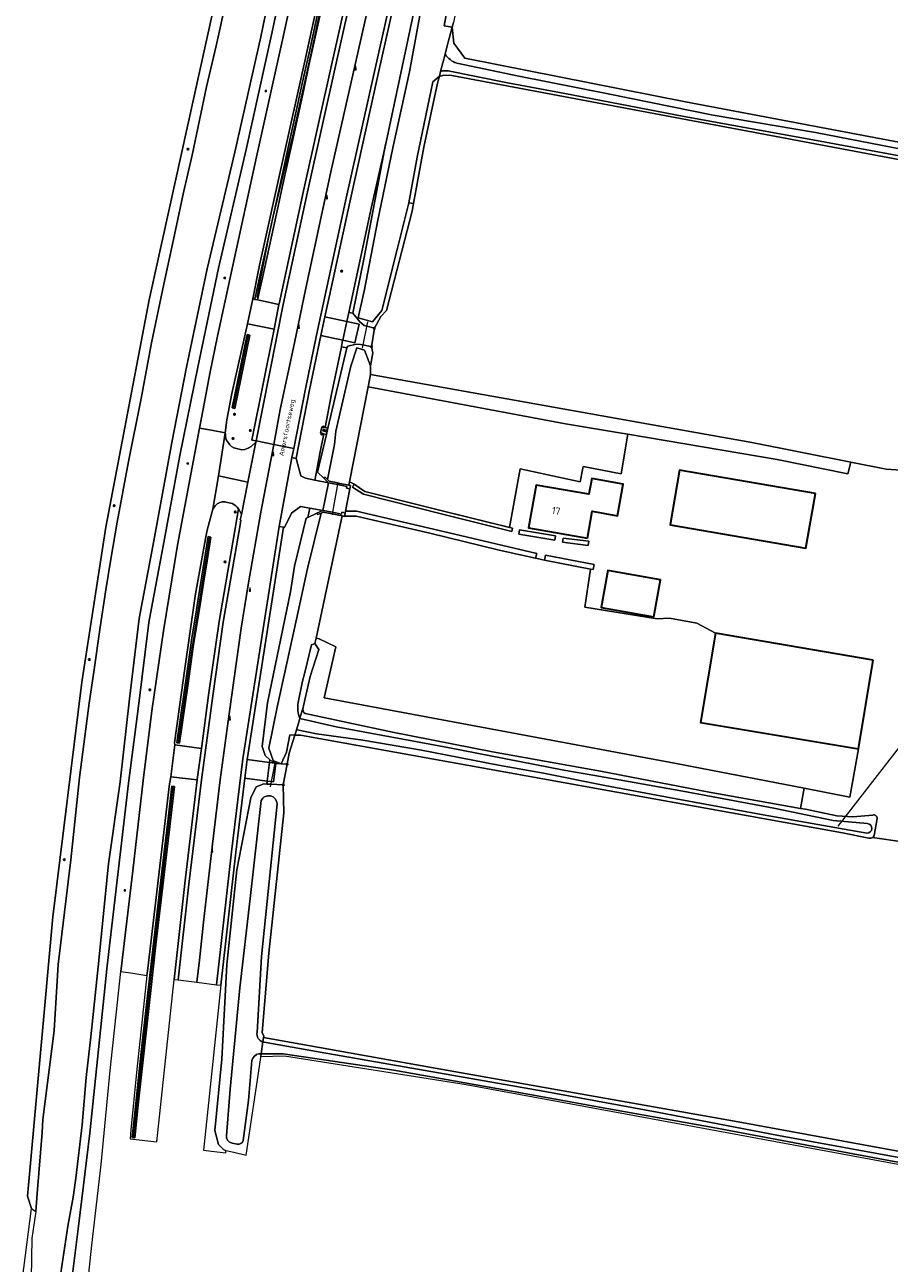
# Model space of a CAD drawing. Header units: metres. Extents: x 149984 to 156489, y 469398 to 478068.
# Tile 61 of 256: x 153602 to 153763, y 469981 to 470213. Entities that reach past the tile are written whole.
import ezdxf
from ezdxf.enums import TextEntityAlignment as Align

# ---------------------------------------------------------------- set-up
doc = ezdxf.new("R2010")
doc.units = ezdxf.units.M
doc.header["$LTSCALE"] = 0.75
for name, color, linetype, lineweight in [('B-WE-GK-BESCHOEIING-G', 252, 'GK-BESCHOEIING-SO', 18), ('B-WE-GR-BOUWLAND-GV', 252, 'Continuous', 13), ('B-WE-GR-GRAS-GV', 252, 'Continuous', 13), ('B-WE-GR-GROENVOORZIENING-GV', 252, 'Continuous', 18), ('B-WE-GR-HAAG-G', 252, 'GR-HAAG1-SO', 13), ('B-WE-GR-HAAG-GV', 252, 'Continuous', 13), ('B-WE-GR-HOUTWAL-GV', 252, 'Continuous', 13), ('B-WE-IE-MEUBILAIR-S', 252, 'Continuous', 25), ('B-WE-IE-MEUBILAIR_WEGMEUBILAIR-S', 252, 'Continuous', 25), ('B-WE-IE-TERREINAFSCHEIDING_KUNSTMATIG_MUUR-GV', 252, 'Continuous', 18), ('B-WE-KW-KUNSTWERK_DUIKER-G', 6, 'Continuous', 18), ('B-WE-OG-BEBOUWING-GV', 6, 'Continuous', 35), ('B-WE-OG-BEBOUWING-T18', 1, 'Continuous', 18), ('B-WE-OG-TERREIN_ERF-GV', 252, 'Continuous', 18), ('B-WE-OG-TERREIN_OEVER-GV', 252, 'Continuous', 18), ('B-WE-OG-TOPOGRAFIE-T18', 7, 'Continuous', 18), ('B-WE-OG-WATER-GV', 252, 'Continuous', 18), ('B-WE-OG-WATER_SLOOT-GV', 252, 'Continuous', 18), ('B-WE-VH-GESLOTENVERHARDING-GV', 252, 'Continuous', 18), ('B-WE-VH-HALFVERHARDING-GV', 252, 'Continuous', 18), ('B-WE-VH-OPENVERHARDING-GV', 252, 'Continuous', 18)]:
    doc.layers.add(name, color=color, linetype=linetype, lineweight=lineweight)
doc.styles.add('NLCS-ISO', font='NLCS-ISO.ttf')
doc.styles.add('NLCS-ISO-M500-T18', font='NLCS-ISO.ttf', dxfattribs={"height": 0.9})
doc.styles.add('NLCS-ISO-M750-T18', font='NLCS-ISO.ttf', dxfattribs={"height": 1.35})
doc.linetypes.add('GK-BESCHOEIING-SO', pattern='A,18,-3,[1,NLCS.SHX,S=0.6,R=0,X=0,Y=0],-3', length=24)
doc.linetypes.add('GR-HAAG1-SO', pattern='A,6,[176,NLCS.SHX,S=0.125,R=0,X=0,Y=0],-2', length=8)

# ---------------------------------------------------------------- blocks, each defined once
blk = doc.blocks.new('SIE-MEUBILAIR_BORD_VERKEER-SO')
blk.add_lwpolyline([(-0.5625, -0.5625), (0.5625, -0.5625), (0.5625, 0.5625), (-0.5625, 0.5625)], close=True)
at = {"style": 'NLCS-ISO'}
blk.add_text('vb', height=0.75, dxfattribs=at).set_placement((0, 0), align=Align.MIDDLE_CENTER)
blk = doc.blocks.new('SIE-MEUBILAIR_BORD_LOCATIEPAAL-SO')
blk.add_lwpolyline([(-0.7, -0.7), (0.7, -0.7), (0.7, 0.7), (-0.7, 0.7)], close=True)
at = {"style": 'NLCS-ISO'}
blk.add_text('lp', height=0.75, dxfattribs=at).set_placement((0, 0.1), align=Align.MIDDLE_CENTER)
blk = doc.blocks.new('SIE-MEUBILAIR_PAAL_LICHTMAST-SO')
for points in [[(-0.6, 0), (-1, 0)], [(-0.7, 0.7), (-0.4, 0.4)], [(0, 1), (0, 0.6)], [(0.4, 0.4), (0.7, 0.7)], [(1, 0), (0.6, 0)], [(-0.7, -0.7), (-0.4, -0.4)], [(0, -0.6), (0, -1)], [(0.4, -0.4), (0.7, -0.7)]]:
    blk.add_lwpolyline(points)
blk.add_circle((0, 0), 0.5)
blk = doc.blocks.new('SIE-MEUBILAIR_PAAL-SO')
blk.add_circle((0, 0), 0.75)
blk = doc.blocks.new('SIE-MEUBILAIR_PAAL_VERKEERSBORD-SO')
blk.add_circle((0, 0), 0.75)
at = {"style": 'NLCS-ISO'}
blk.add_text('vb', height=0.75, dxfattribs=at).set_placement((0, 0.1), align=Align.MIDDLE_CENTER)
blk = doc.blocks.new('SIE-MEUBILAIR_PAAL_HECTOMETER-SO')
blk.add_circle((0, 0), 0.75)
at = {"style": 'NLCS-ISO'}
blk.add_text('hm', height=0.75, dxfattribs=at).set_placement((0.2, 0.1), align=Align.MIDDLE_CENTER)
blk = doc.blocks.new('SIE-MEUBILAIR_PUT_BRANDKRAAN-SO')
blk.add_ellipse((0, 0), major_axis=(1.25, 0), ratio=0.54)
at = {"style": 'NLCS-ISO'}
blk.add_text('bk', height=0.75, dxfattribs=at).set_placement((0, 0), align=Align.MIDDLE_CENTER)
blk = doc.blocks.new('SIE-WEG_GELEIDECONSTRUCTIE-SO')
at = {"color": 0, "linetype": 'ByBlock', "lineweight": 18}
blk.add_lwpolyline([(0.4, -0.9), (0.2, 1.6), (-0.2, 1.6), (-0.4, -0.9), (-0.6, -0.9), (-0.6, -1.6), (0.6, -1.6), (0.6, -0.9)], close=True, dxfattribs=at)

msp = doc.modelspace()

# ---------------------------------------------------------------- linework, layer by layer
at = {"layer": 'B-WE-GK-BESCHOEIING-G', "flags": 128}
for points in [[(153666.391, 470147.241), (153662.337, 470126.588)], [(153661.06, 470120.834), (153655.997, 470096.948)], [(153613.773, 470085.792), (153611.935, 470071.898), (153610.29, 470056.505), (153607.968, 470036.933), (153607.186, 470024.58), (153605.093, 470007.94), (153604.919, 470005.49), (153604.016, 469994.084), (153603.751, 469990.739), (153603.04, 469985.735)]]:
    msp.add_lwpolyline(points, dxfattribs=at)
at = {"layer": 'B-WE-GR-BOUWLAND-GV', "flags": 128}
msp.add_lwpolyline([(153600.374, 469971.01), (153601.219, 469977.678), (153602.94, 469991.275), (153602.202, 469993.578), (153606.924, 470045.834), (153612.348, 470089.755), (153616.846, 470118.727), (153624.982, 470161.259), (153639.336, 470226.214), (153638.7, 470227.54), (153542.863, 470239.163), (153518.536, 470037.429), (153516.446, 470016.044), (153516.425, 470015.899)], dxfattribs=at)
at = {"layer": 'B-WE-GR-GRAS-GV', "flags": 128}
for points in [[(153782.23, 470249.4), (153696.9, 470265.01), (153696.46, 470265.07), (153696, 470265.08), (153694.21, 470265.2), (153693.57, 470265.22), (153692.78, 470265.21), (153692.34, 470265.17), (153692.044, 470265.091), (153686.441, 470248.44), (153686.12, 470246.494), (153685.276, 470242.6), (153687.114, 470236.874), (153683.99, 470223.236), (153681.897, 470213.094), (153681.667, 470212.21), (153681.955, 470209.236), (153684.072, 470206.458), (153725.347, 470198.256), (153832.898, 470177.968)], [(153768.5, 470186.85), (153681.62, 470203.17), (153680.14, 470203.23), (153679.9, 470203.22), (153679.42, 470203.08), (153679.292, 470203.087), (153678.944, 470201.752), (153676.389, 470189.759), (153674.467, 470179.239), (153674.203, 470177.796), (153669.38, 470159.232), (153668.332, 470158.101), (153667.107, 470155.913), (153666.605, 470152.464), (153666.842, 470151.331), (153666.409, 470148.862), (153666.391, 470147.241), (153716.341, 470138.339), (153737.719, 470134.529), (153756.258, 470130.86), (153762.855, 470129.554), (153766.718, 470129.29)], [(153759.619, 470060.558), (153754.695, 470061.565), (153653.288, 470079.837), (153652.247, 470079.823), (153651.145, 470076.443), (153650.783, 470074.37), (153650.073, 470070.525), (153650.17, 470065.264), (153647.366, 470039.043), (153646.608, 470030.148), (153646.103, 470024.216), (153646.402, 470023.493), (153646.371, 470023.261), (153678.468, 470017.56), (153734.515, 470007.605), (153855.177, 469985.481), (153856.5, 469986.936), (153865.882, 470041.013)], [(153865.488, 470041.586), (153856.44, 470043.286), (153833.997, 470047.543), (153803.898, 470053.3), (153785.201, 470056.429), (153766.39, 470059.805), (153760.343, 470060.691)]]:
    msp.add_lwpolyline(points, dxfattribs=at)
for points in [[(153714.552, 470136.096), (153713.007, 470136.358), (153702.89, 470138.07), (153665.938, 470144.934), (153662.462, 470127.223), (153663.352, 470126.749), (153665.336, 470125.414), (153680.029, 470121.709), (153692.401, 470118.651), (153694.389, 470129.642), (153705.62, 470127.181), (153706.176, 470130.078), (153713.28, 470128.689)], [(153757.68, 470077.252), (153728.141, 470082.181), (153730.927, 470098.88), (153727.432, 470100.731), (153722.342, 470101.711), (153720.054, 470101.571), (153706.469, 470103.781), (153707.562, 470110.89), (153698.948, 470112.531), (153697.277, 470112.909), (153690.453, 470114.405), (153677.516, 470117.568), (153663.678, 470120.744), (153661.528, 470120.744), (153661.296, 470120.789), (153661.06, 470120.834), (153656.216, 470097.983), (153656.758, 470097.829), (153659.914, 470096.361), (153657.747, 470086.824), (153723.267, 470074.584), (153747.548, 470069.885), (153756.105, 470068.229)]]:
    msp.add_lwpolyline(points, close=True, dxfattribs=at)
at = {"layer": 'B-WE-GR-GRAS-GV'}
msp.add_lwpolyline([(153760.343, 470060.691, -0.2375449), (153759.619, 470060.558)], format="xyb", dxfattribs=at)
at = {"layer": 'B-WE-GR-GROENVOORZIENING-GV', "flags": 128}
for points in [[(153662.506, 470179.51), (153659.07, 470163.716), (153657.833, 470158.031), (153661.946, 470157.18), (153662.319, 470158.894), (153666.607, 470178.604), (153669.294, 470190.715), (153674.852, 470216.848), (153675.73, 470221.984), (153679.66, 470241.657), (153680.797, 470242.317), (153681.003, 470243.124), (153676.908, 470244.055), (153673.702, 470229.7), (153673.384, 470228.278), (153667.892, 470203.781)], [(153665.179, 470169.165), (153669.207, 470190.306), (153669.294, 470190.715), (153666.607, 470178.604), (153662.319, 470158.894), (153663.096, 470158.725)], [(153661.954, 470152.264), (153662.166, 470152.559), (153663.705, 470152.968), (153664.536, 470152.9), (153665.035, 470152.795), (153666.605, 470152.464), (153667.107, 470155.913), (153665.711, 470156.304), (153665.222, 470156.441), (153664.415, 470157.143), (153663.096, 470158.725), (153662.319, 470158.894), (153661.946, 470157.18), (153664.282, 470156.697), (153663.484, 470153.196), (153661.183, 470153.677), (153661.167, 470153.6), (153660.935, 470152.474)], [(153640.983, 470140.916), (153643.823, 470154.625), (153643.333, 470154.727), (153640.493, 470141.018)], [(153640.983, 470140.916), (153640.493, 470141.018), (153643.333, 470154.727), (153643.823, 470154.625)], [(153657.878, 470137.342), (153659.107, 470143.586), (153660.935, 470152.474), (153661.167, 470153.6), (153661.183, 470153.677), (153657.073, 470154.537), (153654.99, 470144.417), (153652.471, 470131.608), (153652.461, 470131.564), (153653.329, 470128.34), (153654.251, 470127.859), (153655.982, 470127.507), (153656.265, 470129.036), (153656.596, 470130.822), (153656.921, 470132.473), (153657.649, 470136.176), (153657.435, 470136.217), (153657.019, 470136.298), (153657.265, 470137.461), (153657.672, 470137.382)], [(153657.878, 470137.342), (153658.41, 470137.239), (153661.954, 470152.264), (153660.935, 470152.474), (153659.107, 470143.586)], [(153658.164, 470136.076), (153657.649, 470136.176), (153656.921, 470132.473), (153656.596, 470130.822), (153656.265, 470129.036), (153656.484, 470128.995)], [(153658.501, 470126.994), (153657.676, 470127.871), (153656.484, 470128.995), (153656.265, 470129.036), (153655.982, 470127.507)], [(153663.006, 470126.215), (153665.082, 470124.867), (153679.885, 470121.133), (153692.818, 470117.937), (153692.96, 470118.513), (153692.401, 470118.651), (153680.029, 470121.709), (153665.336, 470125.414), (153663.352, 470126.749)], [(153654.36, 470120.387), (153654.693, 470120.545), (153655.011, 470122.263), (153653.266, 470122.562), (153651.617, 470121.334), (153650.271, 470118.677), (153650.082, 470118.71), (153643.319, 470075.282), (153647.479, 470074.699), (153647.552, 470075.172), (153646.655, 470076.003), (153646.136, 470077.698), (153647.102, 470085.867), (153651.428, 470106.625), (153652.198, 470111.409)], [(153654.693, 470120.545), (153656.355, 470121.331), (153657.47, 470121.842), (153655.011, 470122.263)], [(153661.658, 470121.365), (153661.528, 470120.744), (153663.678, 470120.744), (153677.516, 470117.568), (153690.453, 470114.405), (153697.277, 470112.909), (153697.486, 470113.787), (153683.256, 470117.129), (153663.785, 470121.689), (153661.722, 470121.689)], [(153630.65, 470078.287), (153632.179, 470089.034), (153633.228, 470096.358), (153634.431, 470103.841), (153635.265, 470109.024), (153635.678, 470111.591), (153636.526, 470116.864), (153636.032, 470116.944), (153634.848, 470109.578), (153634.105, 470104.963), (153633.704, 470102.469), (153632.987, 470098.008), (153632.442, 470094.43), (153631.57, 470088.305), (153630.154, 470078.357)], [(153630.65, 470078.287), (153630.154, 470078.357), (153631.57, 470088.305), (153632.442, 470094.43), (153632.987, 470098.008), (153633.704, 470102.469), (153634.105, 470104.963), (153634.848, 470109.578), (153636.032, 470116.944), (153636.526, 470116.864), (153635.678, 470111.591), (153635.265, 470109.024), (153634.431, 470103.841), (153633.228, 470096.358), (153632.179, 470089.034)], [(153694.287, 470118.229), (153694.15, 470117.435), (153700.872, 470116.277), (153701.009, 470117.071)], [(153702.418, 470116.673), (153702.323, 470115.908), (153707.133, 470115.312), (153707.228, 470116.077)], [(153698.948, 470112.531), (153707.562, 470110.89), (153708.057, 470110.795), (153708.232, 470111.712), (153699.117, 470113.509)], [(153647.818, 470071.123), (153647.051, 470071.223), (153646.982, 470070.664), (153647.727, 470070.641), (153650.073, 470070.525), (153650.783, 470074.37), (153649.674, 470074.473), (153648.679, 470074.531), (153648.227, 470071.07)], [(153647.479, 470074.699), (153648.464, 470074.561), (153648.679, 470074.531), (153648.479, 470074.642), (153647.584, 470075.142), (153647.552, 470075.172)], [(153633.975, 470071.468), (153629.017, 470072.044), (153628.751, 470070.73), (153624.696, 470036.154), (153624.557, 470034.882), (153622.571, 470016.72), (153621.51, 470005.999), (153621.395, 470004.342), (153626.435, 470003.783), (153629.628, 470034.133), (153631.624, 470052.047)], [(153622.278, 470004.489), (153622.932, 470010.654), (153624.274, 470023.019), (153625.216, 470031.508), (153626.247, 470040.624), (153627.645, 470052.704), (153628.455, 470059.572), (153629.086, 470064.852), (153629.736, 470070.238), (153629.24, 470070.296), (153628.502, 470064.18), (153627.766, 470058.005), (153626.829, 470050.03), (153625.458, 470038.111), (153624.542, 470029.977), (153623.5, 470020.55), (153622.457, 470010.907), (153621.78, 470004.543)], [(153622.278, 470004.489), (153621.78, 470004.543), (153622.457, 470010.907), (153623.5, 470020.55), (153624.542, 470029.977), (153625.458, 470038.111), (153626.829, 470050.03), (153627.766, 470058.005), (153628.502, 470064.18), (153629.24, 470070.296), (153629.736, 470070.238), (153629.086, 470064.852), (153628.455, 470059.572), (153627.645, 470052.704), (153626.247, 470040.624), (153625.216, 470031.508), (153624.274, 470023.019), (153622.932, 470010.654)], [(153635.807, 470008.657), (153635.123, 470002.168), (153636.664, 470001.986), (153639.294, 470001.675), (153639.344, 470002.148), (153638.94, 470002.243), (153637.926, 470003.243), (153637.286, 470005.87), (153638.572, 470019.218), (153639.509, 470036.945), (153641.396, 470054.64), (153643.976, 470068.104), (153645.02, 470070.159), (153646.413, 470070.682), (153646.982, 470070.664), (153647.051, 470071.223), (153642.887, 470071.767), (153641.184, 470057.921), (153638.38, 470033.032)]]:
    msp.add_lwpolyline(points, close=True, dxfattribs=at)
for points in [[(153659.954, 470232.77), (153654.089, 470205.863), (153649.897, 470187.08), (153645.649, 470167.726), (153644.378, 470161.399), (153644.752, 470161.322), (153644.764, 470161.378), (153645.76, 470165.911), (153647.364, 470173.209), (153648.546, 470178.588), (153650.04, 470185.39), (153650.868, 470189.158), (153652.485, 470196.515), (153653.628, 470201.715), (153654.883, 470207.426), (153656.794, 470216.122)], [(153657.446, 470216.761), (153654.881, 470205.087), (153653.697, 470199.7), (153651.585, 470190.09), (153649.862, 470182.25), (153648.779, 470177.322), (153646.026, 470164.793), (153645.243, 470161.22), (153649.262, 470160.389), (153649.286, 470160.507), (153653.85, 470181.601), (153659.19, 470205.664), (153664.69, 470230.149)], [(153651.337, 470227.069), (153647.883, 470210.814), (153643.113, 470189.33), (153637.92, 470167.179), (153634.106, 470148.615), (153630.699, 470132.145), (153627.853, 470116.537), (153624.924, 470100.894), (153622.92, 470084.713), (153621.086, 470070.854), (153617.121, 470036.663), (153613.873, 470005.374), (153611.763, 469987.97), (153609.999, 469974.004)], [(153613.082, 469973.29), (153614.241, 469984.414), (153615.962, 469999.488), (153617.691, 470017.09), (153619.664, 470035.605), (153621.887, 470054.443), (153623.839, 470071.311), (153625.495, 470084.391), (153627.676, 470099.306), (153630.246, 470115.341), (153634.399, 470137.252), (153635.073, 470140.808), (153636.324, 470147.446), (153637.766, 470154.466), (153640.604, 470167.655), (153645.056, 470187.996), (153649.818, 470209.331), (153653.668, 470226.999)], [(153656.794, 470216.122), (153654.883, 470207.426), (153653.628, 470201.715), (153652.485, 470196.515), (153650.868, 470189.158), (153650.04, 470185.39), (153648.546, 470178.588), (153647.364, 470173.209), (153645.76, 470165.911), (153644.764, 470161.378), (153644.752, 470161.322), (153645.243, 470161.22), (153646.026, 470164.793), (153648.779, 470177.322), (153649.862, 470182.25), (153651.585, 470190.09), (153653.697, 470199.7), (153654.881, 470205.087), (153657.446, 470216.761)], [(153648.336, 470155.762), (153643.401, 470156.765), (153640.467, 470143.694), (153639.498, 470138.763), (153639.21, 470136.34)], [(153641.295, 470133.402), (153642.33, 470133.194), (153642.848, 470133.266), (153643.526, 470133.487), (153644.066, 470133.789), (153644.923, 470134.628), (153644.967, 470134.848), (153644.183, 470135.005), (153648.336, 470155.762)], [(153639.393, 470135.065), (153639.756, 470134.525)], [(153640.592, 470123.117), (153639.343, 470123.419)], [(153636.909, 470122.054), (153635.798, 470118.153), (153635.488, 470116.541), (153633.673, 470106.22), (153631.647, 470092.271), (153629.682, 470078.359), (153629.776, 470078.019)], [(153629.776, 470078.019), (153634.749, 470077.304), (153636.078, 470087.306), (153638.044, 470101.044), (153640.922, 470117.739), (153641.686, 470122.174)]]:
    msp.add_lwpolyline(points, dxfattribs=at)
at = {"layer": 'B-WE-GR-GROENVOORZIENING-GV'}
for points in [[(153639.21, 470136.34, 0.0320593), (153639.393, 470135.065)], [(153639.756, 470134.525, 0.2291896), (153641.295, 470133.402)], [(153638.438, 470123.416, 0.2224115), (153636.909, 470122.054)], [(153639.343, 470123.419, 0.1138146), (153638.438, 470123.416)], [(153641.686, 470122.174, 0.0977017), (153640.592, 470123.117)]]:
    msp.add_lwpolyline(points, format="xyb", dxfattribs=at)
at = {"layer": 'B-WE-GR-HAAG-G', "flags": 128}
for points in [[(153663.606, 470244.949), (153659.113, 470225.712), (153655.271, 470207.607), (153651.79, 470191.894), (153647.691, 470174.841), (153645.116, 470161.652)], [(153640.738, 470140.967), (153643.578, 470154.676)], [(153636.279, 470116.904), (153632.925, 470096.048), (153630.402, 470078.322)], [(153622.029, 470004.516), (153625.429, 470035.637), (153629.488, 470070.267)]]:
    msp.add_lwpolyline(points, dxfattribs=at)
at = {"layer": 'B-WE-GR-HAAG-GV', "flags": 128}
for points in [[(153663.006, 470126.215), (153665.082, 470124.867), (153679.885, 470121.133), (153692.818, 470117.937), (153692.96, 470118.513), (153680.029, 470121.709), (153665.336, 470125.414), (153663.352, 470126.749)], [(153661.658, 470121.365), (153661.528, 470120.744), (153663.678, 470120.744), (153677.516, 470117.568), (153690.453, 470114.405), (153697.277, 470112.909), (153697.486, 470113.787), (153683.256, 470117.129), (153663.785, 470121.689), (153661.722, 470121.689)], [(153694.287, 470118.229), (153694.15, 470117.435), (153700.872, 470116.277), (153701.009, 470117.071)], [(153702.418, 470116.673), (153702.323, 470115.908), (153707.133, 470115.312), (153707.228, 470116.077)], [(153698.948, 470112.531), (153707.562, 470110.89), (153708.057, 470110.795), (153708.232, 470111.712), (153699.117, 470113.509)]]:
    msp.add_lwpolyline(points, close=True, dxfattribs=at)
at = {"layer": 'B-WE-GR-HOUTWAL-GV', "flags": 128}
msp.add_lwpolyline([(153666.391, 470147.241), (153665.938, 470144.934), (153702.89, 470138.07), (153713.007, 470136.358), (153714.552, 470136.096), (153742.469, 470131.372), (153755.694, 470128.692), (153756.258, 470130.86), (153737.719, 470134.529), (153716.341, 470138.339)], close=True, dxfattribs=at)
msp.add_lwpolyline([(153654.165, 470083.842), (153670.537, 470080.368), (153689.2, 470076.716), (153709.413, 470073.098), (153729.746, 470069.158), (153746.882, 470066.124), (153747.548, 470069.885), (153723.267, 470074.584), (153657.747, 470086.824), (153659.914, 470096.361), (153656.758, 470097.829), (153656.216, 470097.983), (153655.997, 470096.948), (153656.704, 470095.822), (153655.081, 470090.767), (153653.839, 470085.278), (153653.763, 470085.016)], dxfattribs=at)
at = {"layer": 'B-WE-GR-HOUTWAL-GV'}
msp.add_lwpolyline([(153653.763, 470085.016, 0.2945944), (153654.165, 470083.842)], format="xyb", dxfattribs=at)
at = {"layer": 'B-WE-IE-TERREINAFSCHEIDING_KUNSTMATIG_MUUR-GV', "flags": 128}
for points in [[(153662.337, 470126.588), (153662.039, 470126.646), (153660.356, 470126.972), (153660.272, 470126.989), (153658.674, 470127.299), (153658.363, 470127.615), (153657.902, 470128.088), (153657.676, 470127.871), (153658.501, 470126.994), (153660.215, 470126.674), (153661.977, 470126.345), (153661.927, 470126.019), (153662.222, 470125.961), (153662.546, 470125.897), (153662.667, 470126.524)], [(153661.06, 470120.834), (153661.296, 470120.789), (153661.528, 470120.744), (153661.658, 470121.365), (153661.361, 470121.429), (153661.038, 470121.499), (153660.968, 470121.176), (153659.273, 470121.499), (153657.47, 470121.842), (153656.355, 470121.331), (153656.527, 470121.06), (153657.15, 470121.344), (153657.527, 470121.497), (153659.214, 470121.181)]]:
    msp.add_lwpolyline(points, close=True, dxfattribs=at)
at = {"layer": 'B-WE-KW-KUNSTWERK_DUIKER-G', "flags": 128}
for points in [[(153664.914, 470152.167), (153665.869, 470157.123)], [(153660.289, 470127.082), (153659.273, 470121.499), (153659.191, 470121.052)], [(153753.89, 470062.794), (153772.728, 470087.027)], [(153648.479, 470074.642), (153647.64, 470070.179)]]:
    msp.add_lwpolyline(points, dxfattribs=at)
at = {"layer": 'B-WE-OG-BEBOUWING-GV', "flags": 128}
for points in [[(153707.01, 470116.68), (153707.9, 470121.7), (153712.59, 470120.86), (153713.64, 470126.76), (153707.78, 470127.81), (153707.24, 470124.87), (153697.4, 470126.57), (153695.97, 470118.6)], [(153749.643, 470125.001), (153724.215, 470129.403), (153722.444, 470119.174), (153747.872, 470114.772)], [(153719.428, 470101.975), (153720.647, 470108.868), (153710.771, 470110.616), (153709.546, 470103.694)], [(153760.445, 470093.819), (153730.927, 470098.88), (153728.141, 470082.181), (153757.68, 470077.252)]]:
    msp.add_lwpolyline(points, close=True, dxfattribs=at)
at = {"layer": 'B-WE-OG-TERREIN_ERF-GV', "flags": 128}
for points in [[(153797.362, 470116.827), (153800.103, 470116.398), (153796.033, 470120.506), (153787.62, 470125.056), (153774.496, 470128.231), (153766.718, 470129.29), (153762.855, 470129.554), (153756.258, 470130.86), (153755.694, 470128.692), (153742.469, 470131.372), (153714.552, 470136.096), (153713.28, 470128.689), (153706.176, 470130.078), (153705.62, 470127.181), (153694.389, 470129.642), (153692.401, 470118.651), (153692.96, 470118.513), (153692.818, 470117.937), (153679.885, 470121.133), (153665.082, 470124.867), (153663.006, 470126.215), (153663.352, 470126.749), (153662.462, 470127.223)], [(153662.462, 470127.223), (153662.337, 470126.588), (153662.667, 470126.524), (153662.546, 470125.897), (153661.722, 470121.689), (153663.785, 470121.689), (153683.256, 470117.129), (153697.486, 470113.787), (153697.277, 470112.909), (153698.948, 470112.531), (153699.117, 470113.509), (153708.232, 470111.712), (153708.057, 470110.795), (153707.562, 470110.89), (153706.469, 470103.781), (153720.054, 470101.571), (153722.342, 470101.711), (153727.432, 470100.731), (153730.927, 470098.88), (153760.445, 470093.819), (153757.68, 470077.252), (153756.105, 470068.229), (153747.548, 470069.885), (153746.882, 470066.124), (153747.818, 470065.958), (153753.679, 470064.705), (153756.636, 470064.533), (153760.381, 470064.882)], [(153761.181, 470064.225), (153760.615, 470061.057)], [(153760.343, 470060.691), (153766.39, 470059.805)]]:
    msp.add_lwpolyline(points, dxfattribs=at)
for points in [[(153695.97, 470118.6), (153697.4, 470126.57), (153707.24, 470124.87), (153707.78, 470127.81), (153713.64, 470126.76), (153712.59, 470120.86), (153707.9, 470121.7), (153707.01, 470116.68)], [(153724.215, 470129.403), (153749.643, 470125.001), (153747.872, 470114.772), (153722.444, 470119.174)], [(153694.15, 470117.435), (153694.287, 470118.229), (153701.009, 470117.071), (153700.872, 470116.277)], [(153707.228, 470116.077), (153707.133, 470115.312), (153702.323, 470115.908), (153702.418, 470116.673)], [(153709.546, 470103.694), (153710.771, 470110.616), (153720.647, 470108.868), (153719.428, 470101.975)]]:
    msp.add_lwpolyline(points, close=True, dxfattribs=at)
at = {"layer": 'B-WE-OG-TERREIN_ERF-GV'}
for points in [[(153760.381, 470064.882, -0.5031594), (153761.181, 470064.225)], [(153760.615, 470061.057, -0.1412332), (153760.343, 470060.691)]]:
    msp.add_lwpolyline(points, format="xyb", dxfattribs=at)
at = {"layer": 'B-WE-OG-TERREIN_OEVER-GV', "flags": 128}
for points in [[(153640.997, 470227.88), (153639.336, 470226.214), (153624.982, 470161.259), (153616.846, 470118.727), (153612.348, 470089.755), (153606.924, 470045.834), (153602.202, 469993.578), (153602.94, 469991.275)], [(153649.504, 470227.917), (153645.841, 470210.407), (153641.015, 470188.88), (153635.833, 470167.039), (153631.947, 470148.67), (153629.196, 470134.542), (153625.851, 470116.162), (153623.124, 470101.637), (153621.309, 470086.627), (153619.552, 470071.095), (153617.367, 470055.729), (153615.402, 470036.467), (153614.035, 470023.408), (153613.181, 470015.785), (153612.437, 470006.964), (153611.261, 469996.981), (153610.763, 469993.41), (153609.732, 469988.009), (153608.07, 469976.762)], [(153609.999, 469974.004), (153611.763, 469987.97), (153613.873, 470005.374), (153617.121, 470036.663), (153621.086, 470070.854), (153622.92, 470084.713), (153624.924, 470100.894), (153627.853, 470116.537), (153630.699, 470132.145), (153634.106, 470148.615), (153637.92, 470167.179), (153643.113, 470189.33), (153647.883, 470210.814), (153651.337, 470227.069)], [(153682.228, 470223.643), (153680.2, 470212.48), (153681.667, 470212.21), (153681.897, 470213.094)], [(153602.94, 469991.275), (153603.751, 469990.739), (153604.016, 469994.084), (153604.919, 470005.49), (153605.093, 470007.94), (153607.186, 470024.58), (153607.968, 470036.933), (153610.29, 470056.505), (153611.935, 470071.898), (153613.773, 470085.792), (153614.611, 470091.683), (153615.8, 470100.044), (153616.854, 470106.983), (153617.791, 470112.75), (153618.966, 470119.682), (153621.119, 470131), (153623.448, 470142.779), (153625.382, 470153.195), (153627.687, 470164.171), (153629.721, 470173.41), (153631.403, 470181.298), (153632.998, 470188.296), (153634.386, 470194.854), (153635.73, 470201.07), (153637.53, 470208.75), (153639.295, 470216.892)], [(153674.852, 470216.848), (153669.294, 470190.715), (153669.207, 470190.306), (153665.179, 470169.165), (153663.096, 470158.725), (153664.415, 470157.143), (153665.222, 470156.441), (153665.711, 470156.304), (153667.107, 470155.913), (153668.332, 470158.101), (153669.38, 470159.232), (153674.203, 470177.796), (153674.467, 470179.239), (153673.547, 470179.409), (153671.47, 470170.92), (153668.527, 470159.237), (153666.754, 470157.109), (153664.078, 470157.879), (153665.257, 470163.142), (153667.681, 470175.84), (153670.546, 470189.677), (153673.686, 470203.864), (153676.069, 470216.754)], [(153681.667, 470212.21), (153680.699, 470208.491), (153680.351, 470207.153)], [(154375.465, 470078.266), (154375.179, 470079.163), (154371.74, 470079.295), (154330.597, 470086.174), (154200.422, 470110.516), (154076.465, 470132.741), (154071.951, 470132.904), (153958.18, 470154.335), (153832.898, 470177.968), (153725.347, 470198.256), (153684.072, 470206.458), (153681.955, 470209.236), (153681.667, 470212.21)], [(153682.514, 470205.529), (153694.167, 470203.043), (153710.855, 470199.767), (153730.488, 470195.797), (153749.637, 470192.527), (153774.42, 470187.731), (153797.049, 470183.704), (153823.606, 470178.888), (153847.691, 470174.266), (153873.507, 470169.184), (153897.78, 470164.793), (153919.124, 470160.487), (153941.888, 470156.319), (153962.969, 470152.582), (153984.882, 470148.567), (154008.162, 470144.242), (154028.825, 470140.368), (154058.26, 470134.865), (154083.098, 470130.251)], [(153679.518, 470203.953), (153679.292, 470203.087), (153679.42, 470203.08), (153679.9, 470203.22), (153680.14, 470203.23), (153681.62, 470203.17), (153768.5, 470186.85), (153851.67, 470171.78), (153886.898, 470165.118)], [(153886.988, 470165.747), (153870.694, 470168.632), (153847.757, 470173.108), (153823.509, 470177.732), (153797.458, 470182.473), (153774.113, 470186.56), (153749.831, 470191.013), (153725.056, 470195.516), (153702.784, 470199.847), (153691.707, 470201.905), (153680.917, 470204.047)], [(153653.763, 470085.016), (153653.839, 470085.278), (153655.081, 470090.767), (153656.704, 470095.822), (153655.997, 470096.948), (153655.36, 470096.696), (153654.118, 470091.564), (153653.637, 470089.883), (153652.854, 470085.912)], [(153653.162, 470082.925), (153653.303, 470083.416), (153653.763, 470085.016)], [(153653.763, 470085.016), (153653.303, 470083.416), (153653.162, 470082.925), (153659.981, 470081.398), (153680.881, 470077.527), (153702.552, 470073.295), (153708.364, 470072.273), (153724.859, 470069.319), (153741.863, 470066.133), (153752.96, 470063.864), (153759.394, 470063.294)], [(153760.381, 470064.882), (153756.636, 470064.533), (153753.679, 470064.705), (153747.818, 470065.958), (153746.882, 470066.124), (153729.746, 470069.158), (153709.413, 470073.098), (153689.2, 470076.716), (153670.537, 470080.368), (153654.165, 470083.842)], [(153652.554, 470080.813), (153652.437, 470080.404), (153652.247, 470079.823), (153653.288, 470079.837), (153754.695, 470061.565), (153759.619, 470060.558)], [(153759.272, 470061.492), (153739.867, 470064.898), (153723.603, 470067.927), (153710.239, 470070.423), (153698.739, 470072.682), (153690.311, 470074.221), (153675.954, 470077.031), (153664.959, 470078.868), (153656.254, 470080.056), (153652.638, 470080.795)], [(153650.17, 470065.264), (153650.073, 470070.525), (153647.727, 470070.641), (153646.982, 470070.664), (153646.413, 470070.682), (153645.02, 470070.159), (153643.976, 470068.104), (153641.396, 470054.64), (153639.509, 470036.945), (153638.572, 470019.218), (153637.286, 470005.87), (153637.926, 470003.243), (153638.94, 470002.243), (153639.344, 470002.148), (153640.787, 470001.808), (153643.146, 470001.252), (153645.804, 470019.06), (153645.873, 470019.575), (153645.894, 470019.729), (153645.959, 470020.212), (153645.491, 470020.21)], [(153639.414, 470004.884), (153640.132, 470013.632), (153641.954, 470032.548), (153643.865, 470049.257), (153645.955, 470067.625)], [(153648.924, 470066.992), (153646.004, 470038.402), (153645.154, 470024.195)], [(153646.259, 470022.432), (153646.371, 470023.261), (153646.402, 470023.493), (153646.103, 470024.216), (153646.608, 470030.148), (153647.366, 470039.043), (153650.17, 470065.264)], [(153760.615, 470061.057), (153761.181, 470064.225)], [(153865.882, 470041.013), (153856.5, 469986.936), (153855.177, 469985.481), (153734.515, 470007.605), (153678.468, 470017.56), (153646.371, 470023.261), (153646.259, 470022.432)], [(153646.514, 470022.375), (153656.965, 470020.535), (153676.614, 470017.086), (153698.684, 470013.214), (153720.01, 470009.293), (153742.755, 470004.929), (153766.651, 470000.601), (153790.084, 469996.412), (153811.983, 469992.187), (153835.276, 469987.723), (153856.508, 469983.974)], [(153644.211, 470018.985), (153643.568, 470011.489), (153642.572, 470004.008)], [(153772.761, 469998.544), (153750.017, 470002.766), (153730.508, 470006.427), (153710.64, 470010.016), (153692.111, 470013.351), (153670.785, 470017.17), (153650.025, 470020.224), (153645.959, 470020.212), (153645.894, 470019.729), (153650.271, 470019.845), (153684.308, 470014.457), (153733.771, 470005.397), (153766.444, 469999.318)], [(153641.455, 470003.308), (153640.475, 470003.509)]]:
    msp.add_lwpolyline(points, dxfattribs=at)
at = {"layer": 'B-WE-OG-TERREIN_OEVER-GV'}
for points in [[(153680.351, 470207.153, 0.1710289), (153682.514, 470205.529)], [(153680.917, 470204.047, 0.1199767), (153679.518, 470203.953)], [(153652.854, 470085.912, 0.1256763), (153653.162, 470082.925)], [(153654.165, 470083.842, -0.2945944), (153653.763, 470085.016)], [(153652.638, 470080.795, 0.0178999), (153652.554, 470080.813)], [(153645.955, 470067.625, -0.7723225), (153648.924, 470066.992)], [(153759.394, 470063.294, -0.9668581), (153759.272, 470061.492)], [(153761.181, 470064.225, 0.5031594), (153760.381, 470064.882)], [(153759.619, 470060.558, 0.2375449), (153760.343, 470060.691)], [(153760.343, 470060.691, 0.1412332), (153760.615, 470061.057)], [(153645.154, 470024.195, 0.3692018), (153646.259, 470022.432)], [(153646.259, 470022.432, 0.0394723), (153646.514, 470022.375)], [(153645.491, 470020.21, 0.3061057), (153644.211, 470018.985)], [(153640.475, 470003.509, -0.3760225), (153639.414, 470004.884)], [(153642.572, 470004.008, -0.3847697), (153641.455, 470003.308)]]:
    msp.add_lwpolyline(points, format="xyb", dxfattribs=at)
at = {"layer": 'B-WE-OG-TERREIN_OEVER-GV', "flags": 128}
for points in [[(153679.292, 470203.087), (153678.061, 470202.008), (153675.111, 470187.921), (153673.547, 470179.409), (153674.467, 470179.239), (153676.389, 470189.759), (153678.944, 470201.752)], [(153658.164, 470136.076), (153656.484, 470128.995), (153657.676, 470127.871), (153657.902, 470128.088), (153658.363, 470127.615), (153659.653, 470134.174), (153659.877, 470136.644), (153662.719, 470148.806), (153663.831, 470152.286), (153665.265, 470151.83), (153666.409, 470148.862), (153666.842, 470151.331), (153666.605, 470152.464), (153665.035, 470152.795), (153664.536, 470152.9), (153663.705, 470152.968), (153662.166, 470152.559), (153661.954, 470152.264), (153658.41, 470137.239)], [(153648.479, 470074.642), (153648.679, 470074.531), (153649.674, 470074.473), (153648.529, 470074.905), (153648.156, 470075.045), (153647.386, 470077.371), (153648.913, 470085.055), (153652.547, 470101.494), (153654.63, 470110.992), (153657.15, 470121.344), (153656.527, 470121.06), (153656.355, 470121.331), (153654.693, 470120.545), (153654.36, 470120.387), (153652.198, 470111.409), (153651.428, 470106.625), (153647.102, 470085.867), (153646.136, 470077.698), (153646.655, 470076.003), (153647.552, 470075.172), (153647.584, 470075.142)], [(153649.674, 470074.473), (153650.783, 470074.37), (153651.145, 470076.443), (153652.247, 470079.823), (153651.317, 470079.876), (153650.675, 470076.652)]]:
    msp.add_lwpolyline(points, close=True, dxfattribs=at)
at = {"layer": 'B-WE-OG-WATER-GV', "flags": 128}
for points in [[(153608.07, 469976.762), (153609.732, 469988.009), (153610.763, 469993.41), (153611.261, 469996.981), (153612.437, 470006.964), (153613.181, 470015.785), (153614.035, 470023.408), (153615.402, 470036.467), (153617.367, 470055.729), (153619.552, 470071.095), (153621.309, 470086.627), (153623.124, 470101.637), (153625.851, 470116.162), (153629.196, 470134.542), (153631.947, 470148.67), (153635.833, 470167.039), (153641.015, 470188.88), (153645.841, 470210.407), (153649.504, 470227.917)], [(153676.069, 470216.754), (153673.686, 470203.864), (153670.546, 470189.677), (153667.681, 470175.84), (153665.257, 470163.142), (153664.078, 470157.879), (153666.754, 470157.109), (153668.527, 470159.237), (153671.47, 470170.92), (153673.547, 470179.409), (153675.111, 470187.921), (153678.061, 470202.008), (153679.292, 470203.087), (153679.518, 470203.953), (153680.351, 470207.153), (153680.699, 470208.491), (153681.667, 470212.21), (153680.2, 470212.48), (153682.228, 470223.643)], [(153639.295, 470216.892), (153637.53, 470208.75), (153635.73, 470201.07), (153634.386, 470194.854), (153632.998, 470188.296), (153631.403, 470181.298), (153629.721, 470173.41), (153627.687, 470164.171), (153625.382, 470153.195), (153623.448, 470142.779), (153621.119, 470131), (153618.966, 470119.682), (153617.791, 470112.75), (153616.854, 470106.983), (153615.8, 470100.044), (153614.611, 470091.683), (153613.773, 470085.792), (153611.935, 470071.898), (153610.29, 470056.505), (153607.968, 470036.933), (153607.186, 470024.58), (153605.093, 470007.94), (153604.919, 470005.49), (153604.016, 469994.084), (153603.751, 469990.739), (153603.04, 469985.735), (153602.867, 469978.199)], [(153652.854, 470085.912), (153653.637, 470089.883), (153654.118, 470091.564), (153655.36, 470096.696), (153655.997, 470096.948), (153656.216, 470097.983), (153661.06, 470120.834), (153659.214, 470121.181), (153657.527, 470121.497), (153657.15, 470121.344), (153654.63, 470110.992), (153652.547, 470101.494), (153648.913, 470085.055), (153647.386, 470077.371), (153648.156, 470075.045), (153648.529, 470074.905), (153649.674, 470074.473), (153650.675, 470076.652), (153651.317, 470079.876), (153652.247, 470079.823)], [(153652.247, 470079.823), (153652.437, 470080.404), (153652.554, 470080.813), (153652.613, 470081.017), (153653.162, 470082.925)], [(153645.955, 470067.625), (153643.865, 470049.257), (153641.954, 470032.548), (153640.132, 470013.632), (153639.414, 470004.884)], [(153645.154, 470024.195), (153646.004, 470038.402), (153648.924, 470066.992)], [(153645.491, 470020.21), (153645.959, 470020.212), (153646.259, 470022.432)], [(153642.572, 470004.008), (153643.568, 470011.489), (153644.211, 470018.985)], [(153640.475, 470003.509), (153641.455, 470003.308)]]:
    msp.add_lwpolyline(points, dxfattribs=at)
msp.add_lwpolyline([(153666.391, 470147.241), (153666.409, 470148.862), (153665.265, 470151.83), (153663.831, 470152.286), (153662.719, 470148.806), (153659.877, 470136.644), (153659.653, 470134.174), (153658.363, 470127.615), (153658.674, 470127.299), (153660.272, 470126.989), (153660.356, 470126.972), (153662.039, 470126.646), (153662.337, 470126.588), (153662.462, 470127.223), (153665.938, 470144.934)], close=True, dxfattribs=at)
at = {"layer": 'B-WE-OG-WATER-GV'}
for points in [[(153653.162, 470082.925, -0.1256763), (153652.854, 470085.912)], [(153648.924, 470066.992, 0.7723225), (153645.955, 470067.625)], [(153646.259, 470022.432, -0.3692018), (153645.154, 470024.195)], [(153644.211, 470018.985, -0.3061057), (153645.491, 470020.21)], [(153639.414, 470004.884, 0.3760225), (153640.475, 470003.509)], [(153641.455, 470003.308, 0.3847697), (153642.572, 470004.008)]]:
    msp.add_lwpolyline(points, format="xyb", dxfattribs=at)
at = {"layer": 'B-WE-OG-WATER_SLOOT-GV', "flags": 128}
for points in [[(153680.351, 470207.153), (153679.518, 470203.953)], [(154083.098, 470130.251), (154058.26, 470134.865), (154028.825, 470140.368), (154008.162, 470144.242), (153984.882, 470148.567), (153962.969, 470152.582), (153941.888, 470156.319), (153919.124, 470160.487), (153897.78, 470164.793), (153873.507, 470169.184), (153847.691, 470174.266), (153823.606, 470178.888), (153797.049, 470183.704), (153774.42, 470187.731), (153749.637, 470192.527), (153730.488, 470195.797), (153710.855, 470199.767), (153694.167, 470203.043), (153682.514, 470205.529)], [(153680.917, 470204.047), (153691.707, 470201.905), (153702.784, 470199.847), (153725.056, 470195.516), (153749.831, 470191.013), (153774.113, 470186.56), (153797.458, 470182.473), (153823.509, 470177.732), (153847.757, 470173.108), (153870.694, 470168.632), (153886.988, 470165.747)], [(153702.552, 470073.295), (153680.881, 470077.527), (153659.981, 470081.398), (153653.162, 470082.925), (153652.613, 470081.017), (153652.554, 470080.813)], [(153652.638, 470080.795), (153656.254, 470080.056), (153664.959, 470078.868), (153675.954, 470077.031), (153690.311, 470074.221), (153698.739, 470072.682), (153710.239, 470070.423), (153723.603, 470067.927), (153739.867, 470064.898), (153759.272, 470061.492)], [(153759.394, 470063.294), (153752.96, 470063.864), (153741.863, 470066.133), (153724.859, 470069.319), (153708.364, 470072.273), (153702.552, 470073.295)], [(153646.259, 470022.432), (153645.959, 470020.212), (153650.025, 470020.224), (153670.785, 470017.17), (153692.111, 470013.351), (153710.64, 470010.016), (153730.508, 470006.427), (153750.017, 470002.766), (153772.761, 469998.544), (153794.119, 469994.622), (153817.169, 469990.229), (153839.193, 469986.137), (153852.081, 469983.701), (153857.251, 469982.926)], [(153856.508, 469983.974), (153835.276, 469987.723), (153811.983, 469992.187), (153790.084, 469996.412), (153766.651, 470000.601), (153742.755, 470004.929), (153720.01, 470009.293), (153698.684, 470013.214), (153676.614, 470017.086), (153656.965, 470020.535), (153646.514, 470022.375)]]:
    msp.add_lwpolyline(points, dxfattribs=at)
at = {"layer": 'B-WE-OG-WATER_SLOOT-GV'}
for points in [[(153682.514, 470205.529, -0.1710289), (153680.351, 470207.153)], [(153679.518, 470203.953, -0.1199767), (153680.917, 470204.047)], [(153652.554, 470080.813, -0.0178999), (153652.638, 470080.795)], [(153759.272, 470061.492, 0.9668581), (153759.394, 470063.294)], [(153646.514, 470022.375, -0.0394723), (153646.259, 470022.432)]]:
    msp.add_lwpolyline(points, format="xyb", dxfattribs=at)
at = {"layer": 'B-WE-VH-GESLOTENVERHARDING-GV', "flags": 128}
for points in [[(153644.378, 470161.399), (153645.649, 470167.726), (153649.897, 470187.08), (153654.089, 470205.863), (153659.954, 470232.77), (153657.615, 470233.293), (153655.18, 470233.837), (153653.668, 470226.999), (153649.818, 470209.331), (153645.056, 470187.996), (153640.604, 470167.655), (153637.766, 470154.466), (153636.324, 470147.446), (153635.073, 470140.808), (153634.399, 470137.252), (153636.623, 470136.83), (153639.21, 470136.34), (153639.498, 470138.763), (153640.467, 470143.694), (153643.401, 470156.765)], [(153665.805, 470231.463), (153665.47, 470229.973), (153659.971, 470205.49), (153654.631, 470181.43), (153650.069, 470160.344), (153644.967, 470134.848), (153648.329, 470134.175), (153649.492, 470140.704), (153652.189, 470153.217), (153654.291, 470163.439), (153658.98, 470185.2), (153664.119, 470208.022), (153668.346, 470226.539), (153669.293, 470230.684)], [(153652.015, 470133.438), (153654.206, 470144.575), (153656.275, 470154.633), (153661.725, 470179.682), (153667.111, 470203.955), (153672.603, 470228.453), (153672.92, 470229.874), (153669.293, 470230.684), (153668.346, 470226.539), (153664.119, 470208.022), (153658.98, 470185.2), (153654.291, 470163.439), (153652.189, 470153.217), (153649.492, 470140.704), (153648.329, 470134.175)], [(153624.557, 470034.882), (153624.696, 470036.154), (153628.751, 470070.73), (153629.017, 470072.044), (153629.776, 470078.019), (153629.682, 470078.359), (153631.647, 470092.271), (153633.673, 470106.22), (153635.488, 470116.541), (153635.798, 470118.153), (153636.909, 470122.054), (153637.917, 470128.309), (153639.21, 470136.34), (153636.623, 470136.83), (153634.399, 470137.252), (153630.246, 470115.341), (153627.676, 470099.306), (153625.495, 470084.391), (153623.839, 470071.311), (153621.887, 470054.443), (153619.664, 470035.605), (153621.933, 470035.27)], [(153642.262, 470121.089), (153641.991, 470120.117), (153642.141, 470120.063), (153641.974, 470119.159), (153638.835, 470100.921), (153636.871, 470087.197), (153634.776, 470071.431), (153632.419, 470051.955), (153630.423, 470034.047), (153633.902, 470033.596), (153634.368, 470037.754), (153635.108, 470044.822), (153636.83, 470059.447), (153638.272, 470071.45), (153639.924, 470083.802), (153642.197, 470099.836), (153643.564, 470108.318), (153645.857, 470121.544), (153648.329, 470134.175), (153644.967, 470134.848), (153644.923, 470134.628), (153643.45, 470127.133)], [(153649.294, 470118.847), (153651.685, 470131.76), (153652.015, 470133.438), (153648.329, 470134.175), (153645.857, 470121.544), (153643.564, 470108.318), (153642.197, 470099.836), (153639.924, 470083.802), (153638.272, 470071.45), (153636.83, 470059.447), (153635.108, 470044.822), (153634.368, 470037.754), (153633.902, 470033.596), (153637.585, 470033.119), (153640.389, 470058.015), (153642.526, 470075.389)]]:
    msp.add_lwpolyline(points, close=True, dxfattribs=at)
for points in [[(153639.21, 470136.34), (153637.917, 470128.309), (153643.45, 470127.133), (153644.923, 470134.628), (153644.066, 470133.789), (153643.526, 470133.487), (153642.848, 470133.266), (153642.33, 470133.194), (153641.295, 470133.402)], [(153639.756, 470134.525), (153639.393, 470135.065)], [(153641.686, 470122.174), (153641.758, 470122.078), (153642.262, 470121.089), (153643.45, 470127.133), (153637.917, 470128.309), (153636.909, 470122.054)], [(153639.343, 470123.419), (153640.592, 470123.117)]]:
    msp.add_lwpolyline(points, dxfattribs=at)
at = {"layer": 'B-WE-VH-GESLOTENVERHARDING-GV'}
for points in [[(153639.393, 470135.065, -0.0320593), (153639.21, 470136.34)], [(153641.295, 470133.402, -0.2291896), (153639.756, 470134.525)], [(153636.909, 470122.054, -0.2224115), (153638.438, 470123.416)], [(153638.438, 470123.416, -0.1138146), (153639.343, 470123.419)], [(153640.592, 470123.117, -0.0977017), (153641.686, 470122.174)]]:
    msp.add_lwpolyline(points, format="xyb", dxfattribs=at)
at = {"layer": 'B-WE-VH-HALFVERHARDING-GV', "flags": 128}
for points in [[(153648.336, 470155.762), (153644.183, 470135.005), (153644.967, 470134.848), (153650.069, 470160.344), (153654.631, 470181.43), (153659.971, 470205.49), (153665.47, 470229.973), (153665.805, 470231.463), (153665.025, 470231.638), (153664.69, 470230.149), (153659.19, 470205.664), (153653.85, 470181.601), (153649.286, 470160.507), (153649.262, 470160.389)], [(153657.833, 470158.031), (153659.07, 470163.716), (153662.506, 470179.51), (153667.892, 470203.781), (153673.384, 470228.278), (153673.702, 470229.7), (153672.92, 470229.874), (153672.603, 470228.453), (153667.111, 470203.955), (153661.725, 470179.682), (153656.275, 470154.633), (153654.206, 470144.575), (153652.015, 470133.438), (153651.685, 470131.76), (153652.461, 470131.564), (153652.471, 470131.608), (153654.99, 470144.417), (153657.073, 470154.537)], [(153644.378, 470161.399), (153643.401, 470156.765), (153648.336, 470155.762), (153649.262, 470160.389), (153645.243, 470161.22), (153644.752, 470161.322)], [(153657.073, 470154.537), (153661.183, 470153.677), (153661.946, 470157.18), (153657.833, 470158.031)], [(153661.183, 470153.677), (153663.484, 470153.196), (153664.282, 470156.697), (153661.946, 470157.18)], [(153640.922, 470117.739), (153638.044, 470101.044), (153636.078, 470087.306), (153634.749, 470077.304), (153633.982, 470071.532), (153633.975, 470071.468), (153631.624, 470052.047), (153629.628, 470034.133), (153630.423, 470034.047), (153632.419, 470051.955), (153634.776, 470071.431), (153636.871, 470087.197), (153638.835, 470100.921), (153641.974, 470119.159), (153642.141, 470120.063), (153641.991, 470120.117), (153642.262, 470121.089), (153641.758, 470122.078), (153641.686, 470122.174)], [(153650.082, 470118.71), (153649.294, 470118.847), (153642.526, 470075.389), (153640.389, 470058.015), (153637.585, 470033.119), (153638.38, 470033.032), (153641.184, 470057.921), (153642.887, 470071.767), (153643.319, 470075.282)], [(153633.975, 470071.468), (153633.982, 470071.532), (153634.749, 470077.304), (153629.776, 470078.019), (153629.017, 470072.044)], [(153643.319, 470075.282), (153642.887, 470071.767), (153647.051, 470071.223), (153647.479, 470074.699)], [(153647.818, 470071.123), (153648.227, 470071.07), (153648.679, 470074.531), (153648.464, 470074.561), (153647.479, 470074.699), (153647.051, 470071.223)]]:
    msp.add_lwpolyline(points, close=True, dxfattribs=at)
at = {"layer": 'B-WE-VH-OPENVERHARDING-GV', "flags": 128}
for points in [[(153658.164, 470136.076), (153658.41, 470137.239), (153657.878, 470137.342), (153657.672, 470137.382), (153657.265, 470137.461), (153657.019, 470136.298), (153657.435, 470136.217), (153657.649, 470136.176)], [(153649.294, 470118.847), (153650.082, 470118.71), (153650.271, 470118.677), (153651.617, 470121.334), (153653.266, 470122.562), (153655.011, 470122.263), (153657.47, 470121.842), (153658.501, 470126.994), (153655.982, 470127.507), (153654.251, 470127.859), (153653.329, 470128.34), (153652.461, 470131.564), (153651.685, 470131.76)], [(153662.546, 470125.897), (153662.222, 470125.961), (153661.927, 470126.019), (153661.977, 470126.345), (153660.215, 470126.674), (153658.501, 470126.994), (153657.47, 470121.842), (153659.273, 470121.499), (153660.968, 470121.176), (153661.038, 470121.499), (153661.361, 470121.429), (153661.658, 470121.365), (153661.722, 470121.689)]]:
    msp.add_lwpolyline(points, close=True, dxfattribs=at)

# ---------------------------------------------------------------- block references
at = {"layer": 'B-WE-IE-MEUBILAIR-S', "xscale": 0.2, "yscale": 0.2, "zscale": 0.2}
for name, p in [('SIE-MEUBILAIR_PAAL_LICHTMAST-SO', (153646.799, 470200.284)), ('SIE-MEUBILAIR_PAAL-SO', (153632.223, 470189.421)), ('SIE-MEUBILAIR_PAAL_LICHTMAST-SO', (153639.1, 470165.328)), ('SIE-MEUBILAIR_PAAL_VERKEERSBORD-SO', (153660.983, 470166.606)), ('SIE-MEUBILAIR_BORD_VERKEER-SO', (153660.983, 470166.606)), ('SIE-MEUBILAIR_PAAL-SO', (153667.107, 470155.913)), ('SIE-MEUBILAIR_PAAL-SO', (153666.605, 470152.464)), ('SIE-MEUBILAIR_PAAL_VERKEERSBORD-SO', (153640.937, 470139.828)), ('SIE-MEUBILAIR_BORD_VERKEER-SO', (153640.937, 470139.828)), ('SIE-MEUBILAIR_PAAL_HECTOMETER-SO', (153643.91, 470136.796)), ('SIE-MEUBILAIR_PAAL-SO', (153657.559, 470137.45)), ('SIE-MEUBILAIR_PUT_BRANDKRAAN-SO', (153657.698, 470136.807)), ('SIE-MEUBILAIR_PAAL_VERKEERSBORD-SO', (153640.655, 470135.295)), ('SIE-MEUBILAIR_BORD_VERKEER-SO', (153640.655, 470135.295)), ('SIE-MEUBILAIR_PAAL-SO', (153657.274, 470136.156)), ('SIE-MEUBILAIR_BORD_LOCATIEPAAL-SO', (153657.993, 470136.749)), ('SIE-MEUBILAIR_PAAL_LICHTMAST-SO', (153632.186, 470130.62)), ('SIE-MEUBILAIR_PAAL-SO', (153618.421, 470122.746)), ('SIE-MEUBILAIR_PAAL_VERKEERSBORD-SO', (153641.076, 470121.564)), ('SIE-MEUBILAIR_BORD_VERKEER-SO', (153641.076, 470121.564)), ('SIE-MEUBILAIR_PAAL_VERKEERSBORD-SO', (153639.157, 470112.223)), ('SIE-MEUBILAIR_BORD_VERKEER-SO', (153639.157, 470112.223)), ('SIE-MEUBILAIR_PAAL-SO', (153613.763, 470093.957)), ('SIE-MEUBILAIR_PAAL_LICHTMAST-SO', (153625.099, 470088.308)), ('SIE-MEUBILAIR_BORD_VERKEER-SO', (153625.099, 470088.308)), ('SIE-MEUBILAIR_PAAL-SO', (153650.783, 470074.37)), ('SIE-MEUBILAIR_PAAL-SO', (153650.073, 470070.525)), ('SIE-MEUBILAIR_PAAL-SO', (153609.087, 470056.522)), ('SIE-MEUBILAIR_PAAL_LICHTMAST-SO', (153620.427, 470050.781))]:
    msp.add_blockref(name, p, dxfattribs=at)
at = {"layer": 'B-WE-IE-MEUBILAIR_WEGMEUBILAIR-S', "xscale": 0.2, "yscale": 0.2, "zscale": 0.2}
for p in [(153663.606, 470204.592), (153658.248, 470180.446), (153652.982, 470156.245), (153648.192, 470132.447), (153643.825, 470107.063), (153640.074, 470082.974), (153636.768, 470058.322)]:
    msp.add_blockref('SIE-WEG_GELEIDECONSTRUCTIE-SO', p, dxfattribs=at)

# ---------------------------------------------------------------- texts
at = {"layer": 'B-WE-OG-BEBOUWING-T18', "style": 'NLCS-ISO-M750-T18'}
msp.add_text('17', height=1.35, rotation=350.2, dxfattribs=at).set_placement((153701.133, 470121.762), align=Align.MIDDLE)
at = {"layer": 'B-WE-OG-TOPOGRAFIE-T18', "style": 'NLCS-ISO-M500-T18'}
msp.add_text('Amersfoortseweg', height=0.9, rotation=78.8, dxfattribs=at).set_placement((153650.854, 470137.299), align=Align.MIDDLE)

doc.saveas('drawing.dxf')
